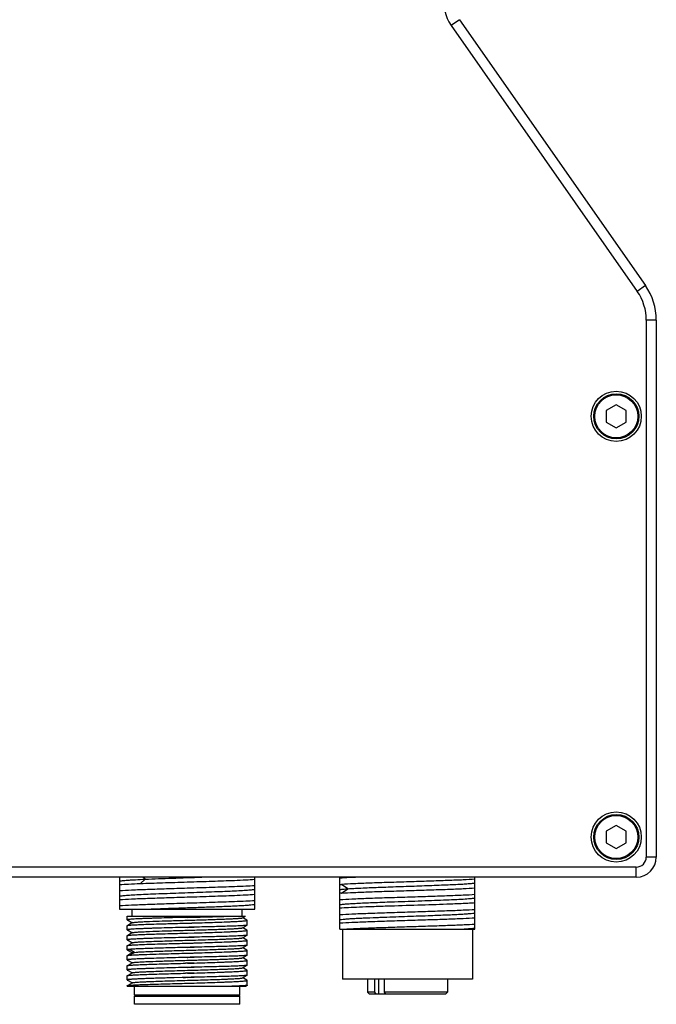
# Model space of a CAD drawing. Header units: millimetres. Extents: x 160 to 684, y 125 to 481.
# Tile 5 of 12: x 369 to 433, y 254 to 353. Entities that reach past the tile are written whole.
import ezdxf

# ---------------------------------------------------------------- set-up
doc = ezdxf.new("R2010")
doc.units = ezdxf.units.MM
doc.header["$LTSCALE"] = 46.255
doc.header["$PDMODE"] = 3
doc.header["$PDSIZE"] = 8
doc.layers.get('0').update_dxf_attribs({"linetype": 'CONTINUOUS'})
doc.layers.get('Defpoints').update_dxf_attribs({"linetype": 'CONTINUOUS'})
doc.layers.add('00-LINE-LASER-SCANNERDIMENSION', color=7, linetype='CONTINUOUS')
doc.layers.add('00_COMPONENTS', color=7, linetype='CONTINUOUS')
doc.styles.add('尺寸值样式', font='兰亭黑 GBK.TTF', dxfattribs={"height": 4})
doc.dimstyles.new('1直线标注', dxfattribs={"dimtxt": 4, "dimasz": 3, "dimexe": 2.5, "dimexo": 0, "dimtad": 1, "dimdec": 1, "dimdsep": 46, "dimtxsty": '尺寸值样式', "dimcen": 0, "dimclrd": 8, "dimclre": 8, "dimclrt": 7, "dimadec": 0, "dimazin": 0, "dimtp": 0.001, "dimtm": 0.001, "dimtfac": 1, "dimtdec": 1, "dimtmove": 0, "dimatfit": 0, "dimldrblk": '_FILLED', "dimfxl": 1, "dimtolj": 1, "dimlwd": 15, "dimlwe": 15, "dimarcsym": 0})

# ---------------------------------------------------------------- blocks, each defined once
blk = doc.blocks.new('*D7')
at = {"layer": '00-LINE-LASER-SCANNERDIMENSION', "color": 8, "lineweight": 15}
for p, q in [((344.508, 281.682), (344.508, 429.009)), ((429.008, 385.682), (429.008, 429.009)), ((347.508, 426.509), (426.008, 426.509))]:
    blk.add_line(p, q, dxfattribs=at)
at = {"layer": '00-LINE-LASER-SCANNERDIMENSION', "color": 8}
for points in [[(347.508, 427.009), (347.508, 426.009), (344.508, 426.509)], [(426.008, 426.009), (426.008, 427.009), (429.008, 426.509)]]:
    blk.add_solid(points, dxfattribs=at)
at = {"layer": 'Defpoints', "color": 0}
for p in [(429.008, 426.509), (429.008, 385.682), (344.508, 281.682)]:
    blk.add_point(p, dxfattribs=at)
at = {"layer": '00-LINE-LASER-SCANNERDIMENSION', "color": 7, "lineweight": 30, "insert": (386.599, 432.467), "char_height": 4, "attachment_point": 2, "line_spacing_factor": 0.9, "style": '尺寸值样式'}
blk.add_mtext('\\A1;84.5', dxfattribs=at)
blk = doc.blocks.new('_FILLED')
at = {"color": 0, "linetype": 'ByBlock'}
blk.add_solid([(0, 0), (-1, 0.167), (-1, -0.167)], dxfattribs=at)

msp = doc.modelspace()

# ---------------------------------------------------------------- linework, layer by layer
at = {"layer": '00_COMPONENTS'}
for p, q in [((413.334, 352.779), (412.515, 352.206)), ((412.515, 352.206), (431.103, 325.658)), ((413.334, 352.779), (431.922, 326.232)), ((431.922, 326.232), (431.103, 325.658)), ((433.008, 322.791), (432.008, 322.791)), ((432.008, 322.791), (432.008, 269.182)), ((433.008, 322.791), (433.008, 269.182)), ((429.008, 314.337), (428.008, 313.76)), ((428.008, 313.76), (428.008, 312.605)), ((430.008, 313.76), (429.008, 314.337)), ((430.008, 312.605), (430.008, 313.76)), ((428.008, 312.605), (429.008, 312.028)), ((429.008, 312.028), (430.008, 312.605)), ((429.008, 272.337), (428.008, 271.76)), ((430.008, 271.76), (429.008, 272.337)), ((428.008, 271.76), (428.008, 270.605)), ((430.008, 270.605), (430.008, 271.76)), ((428.008, 270.605), (429.008, 270.028)), ((429.008, 270.028), (430.008, 270.605)), ((433.008, 269.182), (432.008, 269.182)), ((431.008, 268.182), (342.508, 268.182)), ((431.008, 267.182), (431.008, 268.182)), ((431.008, 267.182), (342.508, 267.182)), ((379.395, 267.182), (379.395, 265.804)), ((381.452, 266.54), (381.483, 266.541)), ((381.484, 266.54), (381.949, 266.973)), ((381.948, 266.973), (381.724, 267.182)), ((386.145, 266.698), (386.185, 266.699)), ((392.895, 263.982), (392.895, 267.182)), ((401.395, 261.982), (401.395, 267.182)), ((402.2, 266.018), (401.548, 266.451)), ((414.895, 261.982), (414.895, 267.182)), ((379.395, 265.801), (379.395, 264.304)), ((386.185, 266.065), (386.145, 266.064)), ((401.548, 265.584), (402.2, 266.018)), ((386.145, 265.198), (386.185, 265.199)), ((386.185, 264.565), (386.145, 264.564)), ((406.848, 264.723), (406.871, 264.724)), ((379.395, 264.3), (379.395, 263.982)), ((379.395, 263.982), (392.895, 263.982)), ((380.645, 263.282), (380.645, 263.982)), ((391.645, 263.282), (391.645, 263.982)), ((380.145, 263.282), (391.967, 263.282)), ((380.145, 262.916), (380.145, 263.282)), ((380.184, 262.909), (380.193, 262.903)), ((380.193, 262.903), (380.609, 262.663)), ((380.684, 262.635), (380.213, 262.363)), ((380.609, 262.663), (380.671, 262.627)), ((386.145, 263.165), (386.852, 263.184)), ((386.145, 262.588), (386.185, 262.589)), ((386.145, 262.588), (386.185, 262.589)), ((389.109, 263.238), (389.129, 263.239)), ((391.687, 263.119), (391.967, 263.282)), ((391.757, 263.095), (391.7, 263.127)), ((392.101, 262.895), (391.757, 263.095)), ((392.138, 262.874), (392.101, 262.895)), ((392.145, 262.387), (392.145, 262.866)), ((405.058, 263.157), (405.072, 263.158)), ((380.145, 261.916), (380.145, 262.339)), ((380.184, 261.909), (380.193, 261.903)), ((380.193, 261.903), (380.609, 261.663)), ((380.684, 261.635), (380.213, 261.363)), ((380.609, 261.663), (380.671, 261.627)), ((385.896, 261.581), (386.185, 261.589)), ((385.896, 261.581), (386.145, 261.588)), ((386.185, 262.166), (386.145, 262.165)), ((386.145, 261.588), (386.185, 261.589)), ((386.185, 262.166), (386.852, 262.184)), ((386.185, 261.589), (386.853, 261.606)), ((386.185, 261.589), (386.853, 261.606)), ((391.687, 262.119), (392.139, 262.381)), ((391.757, 262.095), (391.7, 262.127)), ((392.102, 261.895), (391.757, 262.095)), ((392.138, 261.874), (392.102, 261.895)), ((392.145, 261.387), (392.145, 261.867)), ((401.395, 261.982), (414.895, 261.982)), ((401.645, 261.982), (401.645, 256.982)), ((414.645, 261.982), (414.645, 256.982)), ((380.145, 260.916), (380.145, 261.339)), ((380.184, 260.909), (380.193, 260.903)), ((380.193, 260.903), (380.609, 260.663)), ((380.684, 260.635), (380.213, 260.363)), ((380.609, 260.663), (380.67, 260.627)), ((386.145, 261.165), (386.852, 261.184)), ((386.145, 260.588), (386.185, 260.589)), ((386.185, 260.589), (386.853, 260.606)), ((391.687, 261.119), (392.139, 261.381)), ((391.757, 261.095), (391.7, 261.127)), ((392.102, 260.895), (391.757, 261.095)), ((392.138, 260.875), (392.102, 260.895)), ((392.145, 260.387), (392.145, 260.867)), ((380.145, 259.916), (380.145, 260.339)), ((380.184, 259.909), (380.194, 259.903)), ((380.194, 259.903), (380.611, 259.662)), ((380.869, 259.67), (380.387, 259.958)), ((380.393, 259.385), (380.869, 259.67)), ((380.684, 259.635), (380.41, 259.477)), ((380.611, 259.662), (380.67, 259.627)), ((386.185, 260.166), (386.145, 260.165)), ((386.145, 259.588), (386.185, 259.589)), ((386.145, 259.588), (386.185, 259.589)), ((386.185, 260.166), (386.852, 260.184)), ((386.185, 259.589), (386.853, 259.606)), ((391.687, 260.119), (392.139, 260.381)), ((391.757, 260.095), (391.7, 260.127)), ((392.101, 259.895), (391.757, 260.095)), ((392.137, 259.875), (392.101, 259.895)), ((392.145, 259.388), (392.145, 259.866)), ((380.145, 258.916), (380.145, 259.339)), ((380.187, 258.907), (380.194, 258.903)), ((380.194, 258.903), (380.611, 258.662)), ((380.41, 259.477), (380.213, 259.363)), ((380.684, 258.635), (380.213, 258.363)), ((380.611, 258.662), (380.67, 258.627)), ((386.185, 258.589), (385.98, 258.583)), ((386.145, 259.165), (386.218, 259.167)), ((386.853, 258.606), (386.185, 258.589)), ((386.185, 258.589), (386.853, 258.606)), ((386.218, 259.167), (386.852, 259.184)), ((391.686, 259.119), (392.139, 259.381)), ((391.756, 259.095), (391.7, 259.127)), ((392.101, 258.896), (391.756, 259.095)), ((392.138, 258.875), (392.101, 258.896)), ((392.145, 259.388), (392.139, 259.381)), ((392.145, 258.388), (392.145, 258.867)), ((380.145, 257.916), (380.145, 258.339)), ((380.184, 257.909), (380.194, 257.903)), ((380.194, 257.903), (380.611, 257.662)), ((380.684, 257.635), (380.213, 257.363)), ((380.611, 257.662), (380.67, 257.627)), ((386.219, 257.59), (385.981, 257.583)), ((386.145, 258.165), (386.852, 258.184)), ((386.185, 257.589), (386.853, 257.606)), ((386.853, 257.606), (386.219, 257.59)), ((391.687, 258.119), (392.139, 258.381)), ((391.756, 258.095), (391.7, 258.127)), ((392.101, 257.896), (391.756, 258.095)), ((392.138, 257.875), (392.101, 257.896)), ((392.145, 258.388), (392.139, 258.381)), ((392.145, 257.387), (392.145, 257.866)), ((380.145, 256.916), (380.145, 257.339)), ((380.184, 256.909), (380.194, 256.903)), ((380.194, 256.903), (380.612, 256.662)), ((380.684, 256.635), (380.213, 256.363)), ((380.612, 256.662), (380.671, 256.627)), ((383.331, 257.088), (383.314, 257.087)), ((383.341, 257.088), (383.331, 257.088)), ((383.584, 257.095), (383.341, 257.088)), ((383.607, 257.096), (383.584, 257.095)), ((384.556, 257.122), (384.531, 257.122)), ((384.565, 257.123), (384.556, 257.122)), ((384.809, 257.129), (384.565, 257.123)), ((384.849, 257.13), (384.809, 257.129)), ((385.657, 257.152), (384.849, 257.13)), ((386.218, 257.167), (385.657, 257.152)), ((385.731, 257.154), (385.985, 257.161)), ((385.881, 256.581), (386.145, 256.588)), ((385.881, 256.581), (386.042, 256.585)), ((386.042, 256.585), (386.145, 256.588)), ((386.145, 256.588), (386.185, 256.589)), ((386.145, 256.588), (386.185, 256.589)), ((386.185, 256.589), (386.204, 256.589)), ((386.204, 256.589), (386.853, 256.606)), ((386.218, 257.167), (386.852, 257.184)), ((391.687, 257.119), (392.139, 257.381)), ((391.756, 257.095), (391.7, 257.127)), ((392.101, 256.896), (391.756, 257.095)), ((392.138, 256.875), (392.101, 256.896)), ((392.145, 256.388), (392.145, 256.866)), ((414.645, 256.982), (401.645, 256.982)), ((404.145, 256.982), (404.145, 255.682)), ((404.894, 255.682), (404.894, 256.982)), ((405.245, 256.982), (405.245, 255.482)), ((405.813, 256.982), (405.813, 255.682)), ((412.145, 256.982), (412.145, 255.682)), ((380.145, 256.282), (380.145, 256.339)), ((380.145, 256.282), (391.967, 256.282)), ((380.895, 255.382), (380.895, 256.282)), ((391.395, 255.382), (391.395, 256.282)), ((391.967, 256.282), (392.139, 256.381)), ((404.894, 255.682), (404.145, 255.682)), ((404.345, 255.482), (404.145, 255.682)), ((405.038, 255.482), (404.894, 255.682)), ((412.145, 255.682), (405.813, 255.682)), ((405.813, 255.682), (405.957, 255.482)), ((411.945, 255.482), (412.145, 255.682)), ((391.395, 255.382), (380.895, 255.382)), ((380.995, 255.282), (380.895, 255.382)), ((380.895, 255.282), (391.395, 255.282)), ((380.895, 254.482), (380.895, 255.282)), ((391.295, 255.282), (391.395, 255.382)), ((391.395, 254.482), (391.395, 255.282)), ((411.944, 255.482), (404.345, 255.482)), ((391.395, 254.482), (380.895, 254.482))]:
    msp.add_line(p, q, dxfattribs=at)
for centre, radius in [((429.008, 313.182), 2.5), ((429.008, 313.182), 2.25), ((429.008, 313.182), 2.15), ((429.008, 271.182), 2.5), ((429.008, 271.182), 2.25), ((429.008, 271.182), 2.15)]:
    msp.add_circle(centre, radius, dxfattribs=at)
for centre, radius, start, end in [((415.791, 354.5), 4, 125, 215), ((427.008, 322.791), 5, 0, 35), ((427.008, 322.791), 6, 0, 35), ((431.008, 269.182), 2, 270, 360), ((431.008, 269.182), 1, 270, 360), ((380.826, 254.678), 4.727, 95.36078, 95.74567), ((380.955, 253.302), 6.109, 94.77855, 95.35894)]:
    msp.add_arc(centre, radius, start, end, dxfattribs=at)
for points, knots in [([(379.395, 266.785), (379.431, 266.796), (379.527, 266.812), (379.701, 266.834), (379.939, 266.856), (380.236, 266.879), (380.591, 266.902), (381.168, 266.936), (381.626, 266.959), (381.948, 266.973)], [0, 0, 0, 0, 0.043927, 0.112988, 0.206474, 0.323321, 0.462393, 0.622482, 1, 1, 1, 1]), ([(379.395, 266.438), (379.693, 266.458), (380.379, 266.495), (381.065, 266.525), (381.452, 266.54)], [0, 0, 0, 0, 0.435293, 1, 1, 1, 1]), ([(381.483, 266.541), (382.216, 266.57), (383.77, 266.623), (385.323, 266.672), (386.145, 266.698)], [0, 0, 0, 0, 0.471496, 1, 1, 1, 1]), ([(381.949, 266.973), (382.843, 267.012), (384.732, 267.082), (386.62, 267.147), (387.613, 267.182)], [0, 0, 0, 0, 0.474004, 1, 1, 1, 1]), ([(386.185, 266.699), (387.011, 266.725), (388.57, 266.774), (390.129, 266.828), (390.862, 266.858)], [0, 0, 0, 0, 0.52938, 1, 1, 1, 1]), ([(390.862, 266.858), (391.245, 266.874), (391.922, 266.906), (392.6, 266.946), (392.895, 266.968)], [0, 0, 0, 0, 0.564313, 1, 1, 1, 1]), ([(403.587, 267.182), (403.173, 267.166), (402.442, 267.135), (401.711, 267.096), (401.395, 267.075)], [0, 0, 0, 0, 0.566587, 1, 1, 1, 1]), ([(401.395, 266.441), (401.42, 266.443), (401.471, 266.446), (401.522, 266.45), (401.548, 266.452)], [0, 0, 0, 0, 0.490224, 1, 1, 1, 1]), ([(414.895, 266.964), (414.506, 266.937), (413.871, 266.904), (412.961, 266.866), (411.822, 266.823), (410.261, 266.767), (408.302, 266.709), (406.332, 266.644), (404.491, 266.586), (402.911, 266.523), (401.96, 266.477), (401.548, 266.452)], [0, 0, 0, 0, 0.087432, 0.142807, 0.204684, 0.343413, 0.493725, 0.644896, 0.786141, 0.907389, 1, 1, 1, 1]), ([(402.2, 266.019), (402.396, 266.032), (402.831, 266.057), (403.54, 266.093), (404.356, 266.13), (405.261, 266.166), (406.233, 266.201), (407.251, 266.237), (408.289, 266.274), (409.324, 266.311), (410.331, 266.346), (411.287, 266.383), (412.17, 266.419), (412.958, 266.454), (413.634, 266.489), (414.18, 266.525), (414.55, 266.556), (414.773, 266.583), (414.858, 266.596), (414.895, 266.603)], [0, 0, 0, 0, 0.04643, 0.102736, 0.167517, 0.239293, 0.31647, 0.397202, 0.479581, 0.561701, 0.641627, 0.717473, 0.787514, 0.850124, 0.903727, 0.947153, 0.9795, 0.991276, 1, 1, 1, 1]), ([(386.145, 266.064), (385.461, 266.043), (384.144, 266.001), (382.291, 265.939), (380.725, 265.878), (379.792, 265.831), (379.395, 265.804)], [0, 0, 0, 0, 0.303855, 0.585165, 0.823083, 1, 1, 1, 1]), ([(379.395, 265.285), (379.426, 265.294), (379.508, 265.31), (379.656, 265.33), (379.855, 265.35), (380.104, 265.371), (380.401, 265.392), (380.884, 265.421), (381.588, 265.457), (382.534, 265.498), (383.594, 265.54), (384.735, 265.581), (385.922, 265.623), (387.117, 265.665), (388.283, 265.706), (389.383, 265.748), (390.384, 265.789), (391.253, 265.83), (391.963, 265.871), (392.445, 265.906), (392.736, 265.937), (392.847, 265.953), (392.895, 265.962)], [0, 0, 0, 0, 0.007291, 0.018387, 0.033222, 0.051714, 0.073761, 0.099179, 0.159209, 0.229972, 0.309299, 0.39465, 0.483404, 0.572772, 0.659963, 0.742242, 0.817063, 0.882071, 0.935239, 0.974948, 0.989354, 1, 1, 1, 1]), ([(390.862, 266.224), (390.129, 266.194), (388.57, 266.14), (387.011, 266.091), (386.185, 266.065)], [0, 0, 0, 0, 0.470619, 1, 1, 1, 1]), ([(392.895, 266.317), (392.6, 266.298), (391.922, 266.265), (391.245, 266.237), (390.862, 266.224)], [0, 0, 0, 0, 0.435637, 1, 1, 1, 1]), ([(390.862, 265.358), (391.245, 265.374), (391.922, 265.406), (392.6, 265.446), (392.895, 265.468)], [0, 0, 0, 0, 0.564308, 1, 1, 1, 1]), ([(401.395, 265.935), (401.437, 265.943), (401.538, 265.959), (401.807, 265.989), (402.033, 266.006), (402.2, 266.018)], [0, 0, 0, 0, 0.158754, 0.379382, 1, 1, 1, 1]), ([(401.548, 265.585), (401.535, 265.584), (401.484, 265.58), (401.433, 265.577), (401.395, 265.574)], [0, 0, 0, 0, 0.257314, 1, 1, 1, 1]), ([(401.395, 264.941), (401.792, 264.968), (402.725, 265.015), (404.291, 265.077), (406.144, 265.139), (408.145, 265.202), (410.145, 265.265), (411.998, 265.327), (413.564, 265.389), (414.497, 265.436), (414.895, 265.463)], [0, 0, 0, 0, 0.088458, 0.207418, 0.348075, 0.499999, 0.651923, 0.792581, 0.911541, 1, 1, 1, 1]), ([(401.548, 265.585), (401.96, 265.61), (402.911, 265.657), (404.491, 265.718), (406.331, 265.779), (408.302, 265.841), (410.261, 265.902), (412.068, 265.964), (413.596, 266.024), (414.506, 266.071), (414.895, 266.097)], [0, 0, 0, 0, 0.092613, 0.21386, 0.355105, 0.506276, 0.656588, 0.795317, 0.91257, 1, 1, 1, 1]), ([(379.395, 264.938), (379.792, 264.965), (380.725, 265.012), (382.291, 265.073), (384.144, 265.135), (385.461, 265.177), (386.145, 265.198)], [0, 0, 0, 0, 0.176919, 0.41484, 0.696149, 1, 1, 1, 1]), ([(386.145, 264.564), (385.461, 264.543), (384.144, 264.501), (382.291, 264.439), (380.725, 264.378), (379.792, 264.331), (379.395, 264.304)], [0, 0, 0, 0, 0.303854, 0.585163, 0.823082, 1, 1, 1, 1]), ([(382.171, 263.982), (382.67, 264.004), (383.721, 264.045), (385.342, 264.103), (387.016, 264.161), (388.638, 264.219), (389.91, 264.268), (390.826, 264.31), (391.412, 264.339), (391.915, 264.368), (392.328, 264.398), (392.644, 264.426), (392.823, 264.448), (392.895, 264.461)], [0, 0, 0, 0, 0.139627, 0.293937, 0.453242, 0.607612, 0.747402, 0.809051, 0.863892, 0.91108, 0.949848, 0.979598, 1, 1, 1, 1]), ([(386.185, 265.199), (387.011, 265.225), (388.57, 265.274), (390.129, 265.328), (390.862, 265.358)], [0, 0, 0, 0, 0.529385, 1, 1, 1, 1]), ([(390.862, 264.724), (390.129, 264.694), (388.57, 264.64), (387.011, 264.591), (386.185, 264.565)], [0, 0, 0, 0, 0.470619, 1, 1, 1, 1]), ([(392.895, 264.817), (392.6, 264.797), (391.922, 264.765), (391.245, 264.738), (390.862, 264.724)], [0, 0, 0, 0, 0.435637, 1, 1, 1, 1]), ([(401.395, 264.434), (401.431, 264.442), (401.515, 264.455), (401.733, 264.481), (402.094, 264.512), (402.63, 264.547), (403.292, 264.581), (404.064, 264.617), (405.261, 264.667), (406.2, 264.7), (406.848, 264.723)], [0, 0, 0, 0, 0.019965, 0.046763, 0.120311, 0.219357, 0.341626, 0.484199, 0.643866, 1, 1, 1, 1]), ([(414.895, 264.597), (414.715, 264.584), (414.317, 264.561), (413.384, 264.516), (411.659, 264.448), (409.123, 264.366), (406.64, 264.289), (404.695, 264.224), (403.413, 264.176), (402.329, 264.129), (401.679, 264.095), (401.395, 264.075)], [0, 0, 0, 0, 0.03995, 0.08846, 0.207419, 0.423323, 0.651923, 0.759065, 0.85537, 0.936811, 1, 1, 1, 1]), ([(406.871, 264.724), (407.771, 264.756), (409.101, 264.802), (410.827, 264.864), (411.997, 264.911), (413.016, 264.956), (413.752, 264.996), (414.236, 265.03), (414.512, 265.053), (414.725, 265.075), (414.845, 265.093), (414.895, 265.103)], [0, 0, 0, 0, 0.336142, 0.497069, 0.644793, 0.77339, 0.877986, 0.919997, 0.954523, 0.981198, 1, 1, 1, 1]), ([(401.395, 263.441), (401.792, 263.468), (402.725, 263.515), (404.291, 263.577), (406.144, 263.639), (408.145, 263.702), (410.145, 263.765), (411.998, 263.827), (413.564, 263.889), (414.497, 263.936), (414.895, 263.963)], [0, 0, 0, 0, 0.088458, 0.207418, 0.348075, 0.499999, 0.651923, 0.792581, 0.911541, 1, 1, 1, 1]), ([(410.5, 263.353), (411.029, 263.372), (411.79, 263.401), (412.758, 263.445), (413.374, 263.476), (413.899, 263.506), (414.326, 263.536), (414.647, 263.566), (414.825, 263.589), (414.895, 263.603)], [0, 0, 0, 0, 0.360506, 0.519325, 0.660099, 0.780245, 0.877898, 0.951574, 1, 1, 1, 1]), ([(386.145, 263.165), (385.754, 263.155), (384.989, 263.134), (383.878, 263.104), (382.999, 263.078), (382.35, 263.057), (381.916, 263.041), (381.521, 263.026), (381.172, 263.011), (380.87, 262.995), (380.619, 262.98), (380.443, 262.967), (380.329, 262.956), (380.264, 262.948), (380.214, 262.941), (380.177, 262.933), (380.156, 262.927), (380.145, 262.92), (380.145, 262.916)], [0, 0, 0, 0, 0.194803, 0.382126, 0.554775, 0.633497, 0.706123, 0.771958, 0.830367, 0.880793, 0.922754, 0.955855, 0.968985, 0.979797, 0.988272, 0.994407, 0.998235, 1, 1, 1, 1]), ([(380.145, 262.916), (380.145, 262.914), (380.151, 262.908), (380.173, 262.9), (380.194, 262.896), (380.211, 262.893)], [0, 0, 0, 0, 0.099822, 0.290894, 1, 1, 1, 1]), ([(380.186, 262.909), (380.184, 262.91), (380.179, 262.913), (380.18, 262.918), (380.181, 262.92)], [0, 0, 0, 0, 0.589676, 1, 1, 1, 1]), ([(380.181, 262.92), (380.185, 262.924), (380.202, 262.93), (380.219, 262.934), (380.23, 262.937)], [0, 0, 0, 0, 0.34595, 1, 1, 1, 1]), ([(380.684, 262.635), (380.69, 262.639), (380.707, 262.644), (380.739, 262.651), (380.783, 262.659), (380.866, 262.67), (380.999, 262.683), (381.194, 262.697), (381.433, 262.712), (381.716, 262.727), (382.039, 262.742), (382.693, 262.769), (383.732, 262.805), (385.172, 262.848), (386.444, 262.885), (387.473, 262.915), (388.215, 262.937), (388.916, 262.96), (389.562, 262.982), (390.14, 263.004), (390.637, 263.027), (390.996, 263.046), (391.236, 263.062), (391.378, 263.073), (391.494, 263.084), (391.583, 263.095), (391.644, 263.106), (391.676, 263.113), (391.687, 263.119)], [0, 0, 0, 0, 0.00187, 0.004815, 0.008857, 0.013996, 0.027531, 0.045311, 0.067179, 0.092947, 0.122386, 0.155231, 0.271092, 0.405428, 0.547395, 0.617661, 0.685539, 0.749651, 0.808711, 0.861502, 0.906966, 0.944201, 0.959475, 0.972419, 0.98298, 0.991116, 0.996788, 1, 1, 1, 1]), ([(381.15, 262.432), (381.229, 262.436), (381.588, 262.452), (381.948, 262.465), (382.228, 262.475)], [0, 0, 0, 0, 0.220541, 1, 1, 1, 1]), ([(382.228, 262.475), (382.333, 262.479), (382.787, 262.494), (383.241, 262.508), (383.589, 262.518)], [0, 0, 0, 0, 0.232913, 1, 1, 1, 1]), ([(383.589, 262.518), (383.793, 262.524), (384.645, 262.548), (385.497, 262.57), (386.145, 262.588)], [0, 0, 0, 0, 0.239239, 1, 1, 1, 1]), ([(386.852, 263.184), (386.796, 263.183), (386.574, 263.176), (386.352, 263.171), (386.185, 263.166)], [0, 0, 0, 0, 0.249248, 1, 1, 1, 1]), ([(386.185, 262.589), (386.241, 262.59), (386.464, 262.596), (386.686, 262.602), (386.853, 262.606)], [0, 0, 0, 0, 0.250559, 1, 1, 1, 1]), ([(386.185, 262.589), (386.241, 262.59), (386.464, 262.596), (386.686, 262.601), (386.853, 262.606)], [0, 0, 0, 0, 0.250604, 1, 1, 1, 1]), ([(386.852, 263.184), (387.048, 263.189), (387.801, 263.207), (388.553, 263.224), (389.109, 263.238)], [0, 0, 0, 0, 0.26106, 1, 1, 1, 1]), ([(386.853, 262.606), (387.207, 262.616), (387.897, 262.638), (388.892, 262.671), (389.67, 262.699), (390.24, 262.722), (390.618, 262.738), (390.96, 262.754), (391.262, 262.771), (391.522, 262.786), (391.738, 262.802), (391.908, 262.817), (392.02, 262.831), (392.085, 262.842), (392.117, 262.85), (392.135, 262.856), (392.145, 262.863), (392.145, 262.866)], [0, 0, 0, 0, 0.200704, 0.390432, 0.562955, 0.640967, 0.712609, 0.777295, 0.834494, 0.883737, 0.924625, 0.956835, 0.980125, 0.988381, 0.994374, 0.998153, 1, 1, 1, 1]), ([(389.129, 263.239), (389.265, 263.242), (389.762, 263.256), (390.26, 263.27), (390.621, 263.282)], [0, 0, 0, 0, 0.273662, 1, 1, 1, 1]), ([(392.145, 262.866), (392.145, 262.867), (392.144, 262.871), (392.14, 262.873), (392.138, 262.874)], [0, 0, 0, 0, 0.18806, 1, 1, 1, 1]), ([(401.395, 262.935), (401.455, 262.947), (401.605, 262.968), (401.875, 262.994), (402.23, 263.021), (402.664, 263.048), (403.173, 263.076), (403.979, 263.114), (404.615, 263.14), (405.058, 263.157)], [0, 0, 0, 0, 0.049953, 0.124116, 0.221419, 0.340458, 0.479784, 0.63767, 1, 1, 1, 1]), ([(414.895, 263.096), (414.497, 263.069), (413.564, 263.022), (411.998, 262.96), (410.145, 262.898), (408.145, 262.835), (406.144, 262.772), (404.291, 262.71), (402.725, 262.648), (401.792, 262.601), (401.395, 262.574)], [0, 0, 0, 0, 0.088458, 0.207418, 0.348075, 0.499999, 0.651923, 0.792581, 0.911541, 1, 1, 1, 1]), ([(414.895, 262.463), (414.534, 262.438), (413.693, 262.395), (412.284, 262.338), (410.614, 262.28), (408.788, 262.222), (406.921, 262.164), (405.132, 262.106), (403.532, 262.048), (402.542, 262.006), (402.097, 261.982)], [0, 0, 0, 0, 0.084653, 0.19716, 0.330457, 0.476153, 0.62508, 0.767862, 0.895512, 1, 1, 1, 1]), ([(405.072, 263.158), (405.133, 263.16), (405.38, 263.169), (405.627, 263.179), (405.813, 263.186)], [0, 0, 0, 0, 0.245171, 1, 1, 1, 1]), ([(405.813, 263.186), (406.594, 263.215), (408.157, 263.268), (409.719, 263.324), (410.5, 263.353)], [0, 0, 0, 0, 0.50014, 1, 1, 1, 1]), ([(380.145, 262.339), (380.145, 262.343), (380.158, 262.351), (380.181, 262.357), (380.223, 262.365), (380.256, 262.37), (380.274, 262.372)], [0, 0, 0, 0, 0.085156, 0.274481, 0.578983, 1, 1, 1, 1]), ([(386.145, 262.165), (385.754, 262.155), (384.989, 262.134), (383.878, 262.104), (382.999, 262.078), (382.35, 262.057), (381.916, 262.041), (381.521, 262.026), (381.172, 262.011), (380.87, 261.995), (380.619, 261.98), (380.443, 261.967), (380.329, 261.956), (380.264, 261.948), (380.214, 261.941), (380.177, 261.933), (380.156, 261.927), (380.145, 261.92), (380.145, 261.916)], [0, 0, 0, 0, 0.194802, 0.382126, 0.554775, 0.633497, 0.706124, 0.771958, 0.830368, 0.880794, 0.922756, 0.955857, 0.968988, 0.979799, 0.988274, 0.994408, 0.998236, 1, 1, 1, 1]), ([(380.145, 261.916), (380.145, 261.914), (380.151, 261.908), (380.173, 261.9), (380.194, 261.896), (380.211, 261.893)], [0, 0, 0, 0, 0.099743, 0.290811, 1, 1, 1, 1]), ([(380.184, 261.909), (380.182, 261.91), (380.179, 261.912), (380.176, 261.921), (380.184, 261.924), (380.188, 261.926)], [0, 0, 0, 0, 0.273809, 0.451158, 1, 1, 1, 1]), ([(380.188, 261.926), (380.191, 261.927), (380.207, 261.933), (380.224, 261.936), (380.238, 261.939)], [0, 0, 0, 0, 0.17868, 1, 1, 1, 1]), ([(380.273, 261.372), (380.367, 261.384), (380.606, 261.403), (381.038, 261.428), (381.608, 261.453), (382.302, 261.478), (383.101, 261.504), (384.311, 261.539), (385.252, 261.564), (385.896, 261.581)], [0, 0, 0, 0, 0.050488, 0.127973, 0.230386, 0.354954, 0.498292, 0.656498, 1, 1, 1, 1]), ([(380.274, 262.372), (380.322, 262.378), (380.435, 262.389), (380.727, 262.411), (380.971, 262.423), (381.15, 262.432)], [0, 0, 0, 0, 0.164635, 0.387534, 1, 1, 1, 1]), ([(380.684, 261.635), (380.69, 261.639), (380.707, 261.644), (380.739, 261.651), (380.783, 261.659), (380.865, 261.67), (380.999, 261.683), (381.193, 261.697), (381.433, 261.712), (381.716, 261.727), (382.039, 261.742), (382.693, 261.769), (383.732, 261.805), (385.172, 261.848), (386.444, 261.885), (387.473, 261.915), (388.215, 261.937), (388.917, 261.96), (389.563, 261.982), (390.14, 262.004), (390.637, 262.026), (390.997, 262.046), (391.236, 262.062), (391.378, 262.073), (391.494, 262.084), (391.583, 262.095), (391.644, 262.106), (391.676, 262.114), (391.687, 262.119)], [0, 0, 0, 0, 0.00187, 0.004817, 0.008861, 0.014, 0.027525, 0.045295, 0.067165, 0.09294, 0.122374, 0.155211, 0.271082, 0.405424, 0.547398, 0.617665, 0.685552, 0.749662, 0.80872, 0.861524, 0.906973, 0.94421, 0.959492, 0.972431, 0.98298, 0.991104, 0.996776, 1, 1, 1, 1]), ([(386.852, 262.184), (386.796, 262.183), (386.574, 262.176), (386.352, 262.17), (386.185, 262.166)], [0, 0, 0, 0, 0.249248, 1, 1, 1, 1]), ([(392.139, 262.381), (392.134, 262.378), (392.118, 262.373), (392.089, 262.367), (392.049, 262.361), (391.972, 262.351), (391.848, 262.34), (391.667, 262.328), (391.442, 262.316), (391.177, 262.303), (390.872, 262.291), (390.396, 262.274), (389.722, 262.254), (388.836, 262.231), (387.867, 262.208), (387.196, 262.192), (386.852, 262.184)], [0, 0, 0, 0, 0.003495, 0.009086, 0.016816, 0.026691, 0.052811, 0.087276, 0.129828, 0.180151, 0.237852, 0.302494, 0.450533, 0.619702, 0.804759, 1, 1, 1, 1]), ([(386.853, 261.606), (387.207, 261.617), (387.897, 261.638), (388.892, 261.671), (389.67, 261.699), (390.24, 261.722), (390.618, 261.738), (390.96, 261.754), (391.262, 261.77), (391.522, 261.786), (391.738, 261.802), (391.908, 261.817), (392.02, 261.831), (392.085, 261.842), (392.117, 261.85), (392.135, 261.856), (392.145, 261.863), (392.145, 261.867)], [0, 0, 0, 0, 0.200706, 0.390423, 0.562945, 0.640957, 0.712596, 0.777281, 0.834478, 0.883721, 0.92461, 0.956816, 0.980105, 0.98836, 0.994357, 0.998145, 1, 1, 1, 1]), ([(392.145, 261.867), (392.145, 261.867), (392.144, 261.871), (392.14, 261.873), (392.138, 261.874)], [0, 0, 0, 0, 0.189062, 1, 1, 1, 1]), ([(392.145, 262.387), (392.145, 262.387), (392.144, 262.384), (392.141, 262.382), (392.139, 262.381)], [0, 0, 0, 0, 0.189442, 1, 1, 1, 1]), ([(413.483, 261.982), (413.65, 261.991), (413.951, 262.009), (414.355, 262.039), (414.659, 262.067), (414.828, 262.09), (414.895, 262.103)], [0, 0, 0, 0, 0.352712, 0.63972, 0.855981, 1, 1, 1, 1]), ([(380.145, 261.339), (380.145, 261.343), (380.158, 261.351), (380.181, 261.357), (380.222, 261.365), (380.254, 261.369), (380.273, 261.372)], [0, 0, 0, 0, 0.085353, 0.274683, 0.579107, 1, 1, 1, 1]), ([(386.145, 261.165), (385.754, 261.155), (384.989, 261.134), (383.878, 261.104), (382.999, 261.078), (382.35, 261.057), (381.916, 261.041), (381.521, 261.026), (381.172, 261.011), (380.87, 260.995), (380.619, 260.98), (380.443, 260.967), (380.329, 260.956), (380.264, 260.948), (380.214, 260.941), (380.177, 260.933), (380.156, 260.927), (380.145, 260.92), (380.145, 260.916)], [0, 0, 0, 0, 0.194803, 0.382126, 0.554775, 0.633497, 0.706124, 0.771958, 0.830368, 0.880793, 0.922754, 0.955855, 0.968986, 0.979797, 0.988272, 0.994407, 0.998236, 1, 1, 1, 1]), ([(380.145, 260.916), (380.145, 260.914), (380.151, 260.908), (380.173, 260.9), (380.194, 260.896), (380.211, 260.893)], [0, 0, 0, 0, 0.099789, 0.290856, 1, 1, 1, 1]), ([(380.186, 260.909), (380.184, 260.91), (380.179, 260.913), (380.18, 260.918), (380.181, 260.92)], [0, 0, 0, 0, 0.591956, 1, 1, 1, 1]), ([(380.181, 260.92), (380.185, 260.924), (380.202, 260.93), (380.218, 260.934), (380.229, 260.937)], [0, 0, 0, 0, 0.344901, 1, 1, 1, 1]), ([(380.274, 260.372), (380.332, 260.379), (380.474, 260.393), (380.849, 260.418), (381.479, 260.448), (382.404, 260.482), (383.096, 260.503), (383.473, 260.514)], [0, 0, 0, 0, 0.055342, 0.133164, 0.352161, 0.646048, 1, 1, 1, 1]), ([(380.684, 260.635), (380.69, 260.639), (380.707, 260.644), (380.739, 260.652), (380.783, 260.659), (380.866, 260.67), (381, 260.683), (381.195, 260.698), (381.435, 260.712), (381.718, 260.727), (382.041, 260.742), (382.544, 260.763), (383.249, 260.788), (384.167, 260.818), (385.159, 260.848), (386.187, 260.877), (387.215, 260.907), (388.206, 260.937), (389.125, 260.966), (389.829, 260.992), (390.332, 261.013), (390.655, 261.028), (390.937, 261.043), (391.177, 261.057), (391.372, 261.072), (391.505, 261.085), (391.588, 261.096), (391.632, 261.103), (391.664, 261.11), (391.681, 261.116), (391.687, 261.119)], [0, 0, 0, 0, 0.001881, 0.004843, 0.008905, 0.014066, 0.02763, 0.045418, 0.067304, 0.093107, 0.122567, 0.155413, 0.230128, 0.314546, 0.405644, 0.500137, 0.594621, 0.685707, 0.770096, 0.844781, 0.877622, 0.907041, 0.932803, 0.954686, 0.972467, 0.985982, 0.991116, 0.995161, 0.998117, 1, 1, 1, 1]), ([(383.473, 260.514), (383.685, 260.521), (384.576, 260.546), (385.466, 260.57), (386.145, 260.588)], [0, 0, 0, 0, 0.238142, 1, 1, 1, 1]), ([(386.852, 261.184), (386.796, 261.183), (386.574, 261.176), (386.352, 261.171), (386.185, 261.166)], [0, 0, 0, 0, 0.249248, 1, 1, 1, 1]), ([(386.185, 260.589), (386.241, 260.59), (386.464, 260.596), (386.686, 260.601), (386.853, 260.606)], [0, 0, 0, 0, 0.250609, 1, 1, 1, 1]), ([(392.139, 261.381), (392.134, 261.378), (392.118, 261.373), (392.089, 261.367), (392.049, 261.361), (391.972, 261.351), (391.848, 261.34), (391.667, 261.328), (391.443, 261.316), (391.177, 261.303), (390.873, 261.291), (390.396, 261.274), (389.722, 261.254), (388.836, 261.231), (387.867, 261.208), (387.196, 261.192), (386.852, 261.184)], [0, 0, 0, 0, 0.00349, 0.009077, 0.016802, 0.026673, 0.052787, 0.087246, 0.129795, 0.180115, 0.237816, 0.302457, 0.4505, 0.619678, 0.804746, 1, 1, 1, 1]), ([(386.853, 260.606), (387.207, 260.617), (387.897, 260.638), (388.892, 260.671), (389.67, 260.699), (390.24, 260.722), (390.618, 260.738), (390.96, 260.754), (391.262, 260.77), (391.522, 260.786), (391.738, 260.802), (391.908, 260.817), (392.02, 260.831), (392.085, 260.842), (392.117, 260.85), (392.135, 260.856), (392.145, 260.863), (392.145, 260.866)], [0, 0, 0, 0, 0.200707, 0.390424, 0.562945, 0.640956, 0.712599, 0.777282, 0.83448, 0.883722, 0.924612, 0.95682, 0.980105, 0.98836, 0.994356, 0.99814, 1, 1, 1, 1]), ([(392.138, 260.875), (392.136, 260.876), (392.127, 260.88), (392.117, 260.883), (392.109, 260.885)], [0, 0, 0, 0, 0.1864, 1, 1, 1, 1]), ([(392.145, 260.866), (392.145, 260.867), (392.144, 260.871), (392.14, 260.873), (392.138, 260.875)], [0, 0, 0, 0, 0.189057, 1, 1, 1, 1]), ([(392.145, 261.387), (392.145, 261.387), (392.144, 261.384), (392.141, 261.382), (392.139, 261.381)], [0, 0, 0, 0, 0.189584, 1, 1, 1, 1]), ([(380.145, 260.339), (380.145, 260.343), (380.158, 260.351), (380.181, 260.357), (380.223, 260.365), (380.255, 260.37), (380.274, 260.372)], [0, 0, 0, 0, 0.085264, 0.274596, 0.579057, 1, 1, 1, 1]), ([(380.353, 259.958), (380.323, 259.955), (380.27, 259.949), (380.205, 259.94), (380.167, 259.931), (380.149, 259.923), (380.145, 259.918), (380.145, 259.916)], [0, 0, 0, 0, 0.424392, 0.731094, 0.919715, 0.971359, 1, 1, 1, 1]), ([(380.145, 259.916), (380.145, 259.914), (380.15, 259.909), (380.171, 259.901), (380.192, 259.896), (380.208, 259.893)], [0, 0, 0, 0, 0.101226, 0.292506, 1, 1, 1, 1]), ([(380.185, 259.909), (380.183, 259.91), (380.175, 259.916), (380.183, 259.922), (380.185, 259.924)], [0, 0, 0, 0, 0.497953, 1, 1, 1, 1]), ([(380.185, 259.924), (380.187, 259.924), (380.194, 259.928), (380.203, 259.93), (380.209, 259.932)], [0, 0, 0, 0, 0.189763, 1, 1, 1, 1]), ([(380.209, 259.932), (380.232, 259.938), (380.291, 259.948), (380.351, 259.955), (380.387, 259.958)], [0, 0, 0, 0, 0.391269, 1, 1, 1, 1]), ([(386.145, 260.165), (385.503, 260.148), (384.287, 260.116), (382.83, 260.073), (381.811, 260.038), (381.206, 260.013), (380.733, 259.988), (380.464, 259.969), (380.353, 259.958)], [0, 0, 0, 0, 0.332252, 0.62941, 0.75478, 0.86009, 0.942551, 1, 1, 1, 1]), ([(380.685, 259.635), (380.692, 259.639), (380.713, 259.645), (380.751, 259.654), (380.805, 259.662), (380.846, 259.667), (380.869, 259.67)], [0, 0, 0, 0, 0.127967, 0.33641, 0.62689, 1, 1, 1, 1]), ([(380.87, 259.67), (380.981, 259.682), (381.257, 259.702), (381.743, 259.729), (382.368, 259.756), (383.111, 259.784), (383.95, 259.811), (384.859, 259.839), (385.809, 259.867), (386.771, 259.894), (387.714, 259.922), (388.61, 259.949), (389.43, 259.977), (390.055, 260.001), (390.498, 260.02), (390.781, 260.034), (391.029, 260.048), (391.239, 260.062), (391.409, 260.075), (391.539, 260.089), (391.621, 260.101), (391.666, 260.111), (391.681, 260.116), (391.687, 260.119)], [0, 0, 0, 0, 0.03116, 0.076586, 0.134924, 0.204317, 0.282661, 0.367474, 0.456152, 0.545918, 0.633979, 0.717612, 0.79419, 0.861361, 0.890748, 0.917013, 0.939967, 0.959443, 0.975279, 0.98735, 0.995583, 0.998261, 1, 1, 1, 1]), ([(381.758, 259.458), (381.877, 259.462), (382.406, 259.482), (382.935, 259.498), (383.346, 259.511)], [0, 0, 0, 0, 0.225132, 1, 1, 1, 1]), ([(383.346, 259.511), (383.567, 259.517), (384.5, 259.544), (385.433, 259.569), (386.145, 259.588)], [0, 0, 0, 0, 0.236861, 1, 1, 1, 1]), ([(386.852, 260.184), (386.796, 260.183), (386.574, 260.176), (386.352, 260.17), (386.185, 260.166)], [0, 0, 0, 0, 0.249248, 1, 1, 1, 1]), ([(386.185, 259.589), (386.241, 259.59), (386.464, 259.596), (386.686, 259.601), (386.853, 259.606)], [0, 0, 0, 0, 0.250594, 1, 1, 1, 1]), ([(392.139, 260.381), (392.134, 260.378), (392.118, 260.373), (392.089, 260.367), (392.049, 260.361), (391.972, 260.351), (391.849, 260.34), (391.667, 260.328), (391.443, 260.316), (391.177, 260.303), (390.873, 260.291), (390.396, 260.274), (389.723, 260.254), (388.837, 260.231), (387.867, 260.208), (387.196, 260.192), (386.852, 260.184)], [0, 0, 0, 0, 0.003486, 0.00907, 0.016792, 0.02666, 0.052769, 0.087224, 0.12977, 0.180088, 0.237788, 0.302429, 0.450475, 0.619659, 0.804736, 1, 1, 1, 1]), ([(386.853, 259.606), (387.207, 259.617), (387.897, 259.638), (388.892, 259.671), (389.67, 259.699), (390.24, 259.722), (390.618, 259.738), (390.96, 259.754), (391.262, 259.77), (391.522, 259.786), (391.738, 259.802), (391.908, 259.817), (392.02, 259.831), (392.085, 259.842), (392.117, 259.85), (392.135, 259.856), (392.145, 259.863), (392.145, 259.866)], [0, 0, 0, 0, 0.200707, 0.390424, 0.562946, 0.640958, 0.7126, 0.777284, 0.834482, 0.883723, 0.924613, 0.956823, 0.980109, 0.988362, 0.994357, 0.99814, 1, 1, 1, 1]), ([(392.137, 259.875), (392.136, 259.876), (392.127, 259.88), (392.117, 259.883), (392.109, 259.885)], [0, 0, 0, 0, 0.187142, 1, 1, 1, 1]), ([(392.145, 259.866), (392.145, 259.867), (392.144, 259.871), (392.14, 259.873), (392.137, 259.875)], [0, 0, 0, 0, 0.188251, 1, 1, 1, 1]), ([(392.145, 260.387), (392.145, 260.387), (392.144, 260.384), (392.141, 260.382), (392.139, 260.381)], [0, 0, 0, 0, 0.189657, 1, 1, 1, 1]), ([(380.145, 259.339), (380.145, 259.343), (380.158, 259.351), (380.182, 259.357), (380.224, 259.365), (380.257, 259.37), (380.276, 259.372)], [0, 0, 0, 0, 0.084934, 0.27422, 0.578945, 1, 1, 1, 1]), ([(386.145, 259.165), (385.754, 259.155), (384.989, 259.134), (383.878, 259.104), (382.999, 259.078), (382.35, 259.057), (381.916, 259.041), (381.521, 259.026), (381.172, 259.011), (380.87, 258.995), (380.619, 258.98), (380.443, 258.967), (380.329, 258.956), (380.264, 258.948), (380.214, 258.941), (380.177, 258.933), (380.156, 258.927), (380.145, 258.92), (380.145, 258.916)], [0, 0, 0, 0, 0.194803, 0.382126, 0.554776, 0.633497, 0.706124, 0.771959, 0.830368, 0.880794, 0.922756, 0.955857, 0.968988, 0.9798, 0.988274, 0.994409, 0.998237, 1, 1, 1, 1]), ([(380.145, 258.916), (380.145, 258.914), (380.151, 258.908), (380.172, 258.9), (380.194, 258.896), (380.211, 258.893)], [0, 0, 0, 0, 0.099845, 0.290926, 1, 1, 1, 1]), ([(380.188, 258.909), (380.186, 258.91), (380.18, 258.913), (380.182, 258.919), (380.183, 258.92)], [0, 0, 0, 0, 0.585763, 1, 1, 1, 1]), ([(380.183, 258.92), (380.188, 258.925), (380.205, 258.931), (380.222, 258.935), (380.234, 258.937)], [0, 0, 0, 0, 0.349156, 1, 1, 1, 1]), ([(380.275, 258.372), (380.371, 258.384), (380.614, 258.403), (381.053, 258.428), (381.634, 258.454), (382.339, 258.479), (383.15, 258.505), (384.376, 258.541), (385.328, 258.566), (385.98, 258.583)], [0, 0, 0, 0, 0.050662, 0.128388, 0.231065, 0.355861, 0.49932, 0.657467, 1, 1, 1, 1]), ([(380.276, 259.372), (380.282, 259.373), (380.307, 259.376), (380.333, 259.379), (380.353, 259.381)], [0, 0, 0, 0, 0.229018, 1, 1, 1, 1]), ([(380.446, 259.389), (380.492, 259.393), (380.72, 259.41), (380.948, 259.422), (381.132, 259.431)], [0, 0, 0, 0, 0.198556, 1, 1, 1, 1]), ([(380.684, 258.635), (380.69, 258.639), (380.707, 258.644), (380.739, 258.652), (380.783, 258.659), (380.866, 258.67), (381, 258.683), (381.194, 258.697), (381.434, 258.712), (381.717, 258.727), (382.04, 258.742), (382.694, 258.769), (383.733, 258.805), (385.173, 258.848), (386.445, 258.885), (387.473, 258.915), (388.215, 258.937), (388.917, 258.959), (389.562, 258.981), (390.14, 259.004), (390.637, 259.026), (390.996, 259.046), (391.235, 259.061), (391.377, 259.072), (391.493, 259.083), (391.582, 259.094), (391.643, 259.105), (391.676, 259.113), (391.686, 259.119)], [0, 0, 0, 0, 0.001884, 0.004841, 0.008892, 0.014037, 0.027581, 0.045376, 0.067252, 0.093027, 0.122474, 0.155327, 0.27119, 0.405521, 0.547474, 0.617732, 0.685593, 0.749678, 0.808712, 0.861522, 0.907017, 0.944191, 0.95943, 0.972355, 0.982909, 0.991046, 0.996738, 1, 1, 1, 1]), ([(381.132, 259.431), (381.179, 259.433), (381.388, 259.443), (381.597, 259.452), (381.758, 259.458)], [0, 0, 0, 0, 0.229642, 1, 1, 1, 1]), ([(386.852, 259.184), (386.796, 259.183), (386.574, 259.176), (386.352, 259.17), (386.185, 259.166)], [0, 0, 0, 0, 0.249248, 1, 1, 1, 1]), ([(392.139, 259.381), (392.134, 259.378), (392.118, 259.373), (392.089, 259.367), (392.049, 259.36), (391.972, 259.351), (391.848, 259.34), (391.667, 259.328), (391.442, 259.316), (391.177, 259.303), (390.872, 259.291), (390.396, 259.274), (389.722, 259.254), (388.836, 259.231), (387.867, 259.208), (387.196, 259.192), (386.852, 259.184)], [0, 0, 0, 0, 0.003497, 0.009094, 0.016829, 0.026704, 0.052826, 0.08729, 0.129846, 0.180168, 0.237871, 0.30251, 0.450548, 0.619713, 0.804764, 1, 1, 1, 1]), ([(386.853, 258.606), (387.207, 258.617), (387.897, 258.638), (388.892, 258.671), (389.67, 258.699), (390.24, 258.722), (390.618, 258.738), (390.96, 258.754), (391.262, 258.77), (391.522, 258.786), (391.738, 258.802), (391.908, 258.817), (392.02, 258.831), (392.085, 258.842), (392.117, 258.85), (392.135, 258.856), (392.145, 258.863), (392.145, 258.867)], [0, 0, 0, 0, 0.2007, 0.390423, 0.562942, 0.640952, 0.712594, 0.777278, 0.834474, 0.883716, 0.924606, 0.956815, 0.9801, 0.988353, 0.994349, 0.998136, 1, 1, 1, 1]), ([(392.145, 258.867), (392.145, 258.867), (392.144, 258.871), (392.14, 258.873), (392.138, 258.875)], [0, 0, 0, 0, 0.189485, 1, 1, 1, 1]), ([(380.145, 258.339), (380.145, 258.343), (380.158, 258.351), (380.182, 258.357), (380.224, 258.365), (380.256, 258.37), (380.275, 258.372)], [0, 0, 0, 0, 0.085079, 0.274392, 0.578922, 1, 1, 1, 1]), ([(386.145, 258.165), (385.754, 258.155), (384.989, 258.134), (383.878, 258.104), (382.999, 258.078), (382.35, 258.057), (381.916, 258.041), (381.521, 258.026), (381.172, 258.011), (380.87, 257.995), (380.619, 257.98), (380.443, 257.967), (380.329, 257.956), (380.264, 257.948), (380.214, 257.941), (380.177, 257.933), (380.156, 257.927), (380.145, 257.92), (380.145, 257.916)], [0, 0, 0, 0, 0.194803, 0.382126, 0.554775, 0.633497, 0.706123, 0.771958, 0.830367, 0.880793, 0.922754, 0.955855, 0.968985, 0.979797, 0.988272, 0.994407, 0.998235, 1, 1, 1, 1]), ([(380.145, 257.916), (380.145, 257.914), (380.151, 257.908), (380.173, 257.9), (380.194, 257.896), (380.211, 257.893)], [0, 0, 0, 0, 0.099838, 0.290912, 1, 1, 1, 1]), ([(380.187, 257.909), (380.185, 257.91), (380.18, 257.913), (380.181, 257.918), (380.182, 257.92)], [0, 0, 0, 0, 0.595856, 1, 1, 1, 1]), ([(380.182, 257.92), (380.185, 257.924), (380.203, 257.93), (380.219, 257.934), (380.23, 257.937)], [0, 0, 0, 0, 0.343354, 1, 1, 1, 1]), ([(380.275, 257.372), (380.371, 257.384), (380.615, 257.403), (381.054, 257.428), (381.635, 257.454), (382.34, 257.479), (383.152, 257.505), (384.377, 257.541), (385.33, 257.566), (385.981, 257.583)], [0, 0, 0, 0, 0.050686, 0.128431, 0.231121, 0.355921, 0.499378, 0.657514, 1, 1, 1, 1]), ([(380.685, 257.635), (380.691, 257.638), (380.708, 257.644), (380.739, 257.652), (380.784, 257.659), (380.867, 257.67), (381.001, 257.682), (381.197, 257.696), (381.437, 257.711), (381.72, 257.726), (382.042, 257.742), (382.545, 257.763), (383.249, 257.788), (384.168, 257.816), (385.159, 257.847), (386.187, 257.878), (387.215, 257.906), (388.206, 257.935), (389.125, 257.967), (389.829, 257.992), (390.331, 258.012), (390.653, 258.026), (390.936, 258.042), (391.177, 258.057), (391.372, 258.072), (391.505, 258.085), (391.587, 258.096), (391.631, 258.103), (391.662, 258.11), (391.679, 258.115), (391.685, 258.118)], [0, 0, 0, 0, 0.001853, 0.004781, 0.008823, 0.013987, 0.027621, 0.045501, 0.067423, 0.09319, 0.122592, 0.155397, 0.230158, 0.314652, 0.405732, 0.500226, 0.59471, 0.685802, 0.770283, 0.84491, 0.877691, 0.907096, 0.932886, 0.954827, 0.97268, 0.986203, 0.991298, 0.995285, 0.998177, 1, 1, 1, 1]), ([(386.852, 258.184), (386.796, 258.183), (386.574, 258.176), (386.352, 258.17), (386.185, 258.166)], [0, 0, 0, 0, 0.249248, 1, 1, 1, 1]), ([(392.139, 258.381), (392.134, 258.378), (392.118, 258.373), (392.089, 258.367), (392.049, 258.361), (391.972, 258.351), (391.849, 258.34), (391.667, 258.328), (391.443, 258.316), (391.177, 258.303), (390.873, 258.291), (390.396, 258.274), (389.723, 258.254), (388.837, 258.231), (387.867, 258.208), (387.196, 258.192), (386.852, 258.184)], [0, 0, 0, 0, 0.003482, 0.009065, 0.016787, 0.026649, 0.052752, 0.0872, 0.129744, 0.180058, 0.237758, 0.302398, 0.450448, 0.619639, 0.804724, 1, 1, 1, 1]), ([(386.853, 257.606), (387.207, 257.617), (387.897, 257.638), (388.892, 257.671), (389.67, 257.699), (390.24, 257.722), (390.618, 257.738), (390.96, 257.754), (391.262, 257.77), (391.522, 257.786), (391.738, 257.802), (391.908, 257.817), (392.02, 257.831), (392.085, 257.842), (392.117, 257.85), (392.135, 257.856), (392.145, 257.863), (392.145, 257.866)], [0, 0, 0, 0, 0.200707, 0.390425, 0.562947, 0.640959, 0.7126, 0.777286, 0.834482, 0.883725, 0.924614, 0.956822, 0.980111, 0.988364, 0.994357, 0.998141, 1, 1, 1, 1]), ([(392.145, 257.866), (392.145, 257.867), (392.144, 257.871), (392.14, 257.873), (392.138, 257.875)], [0, 0, 0, 0, 0.188402, 1, 1, 1, 1]), ([(380.145, 257.339), (380.145, 257.343), (380.158, 257.351), (380.182, 257.357), (380.224, 257.365), (380.256, 257.37), (380.275, 257.372)], [0, 0, 0, 0, 0.085035, 0.274343, 0.578891, 1, 1, 1, 1]), ([(383.314, 257.087), (383.086, 257.08), (382.649, 257.067), (382.031, 257.046), (381.488, 257.025), (381.086, 257.007), (380.81, 256.992), (380.638, 256.981), (380.491, 256.971), (380.371, 256.96), (380.276, 256.95), (380.208, 256.94), (380.167, 256.931), (380.149, 256.924), (380.145, 256.919), (380.145, 256.916)], [0, 0, 0, 0, 0.215851, 0.411606, 0.583712, 0.729052, 0.790843, 0.845001, 0.891283, 0.929488, 0.959457, 0.981088, 0.994378, 0.998009, 1, 1, 1, 1]), ([(380.145, 256.916), (380.145, 256.914), (380.151, 256.908), (380.173, 256.9), (380.194, 256.896), (380.211, 256.893)], [0, 0, 0, 0, 0.099783, 0.290859, 1, 1, 1, 1]), ([(380.187, 256.909), (380.184, 256.91), (380.179, 256.913), (380.181, 256.919), (380.182, 256.92)], [0, 0, 0, 0, 0.58477, 1, 1, 1, 1]), ([(380.182, 256.92), (380.186, 256.925), (380.204, 256.931), (380.221, 256.935), (380.232, 256.937)], [0, 0, 0, 0, 0.348652, 1, 1, 1, 1]), ([(380.272, 256.372), (380.366, 256.384), (380.605, 256.403), (381.035, 256.427), (381.604, 256.452), (382.296, 256.478), (383.093, 256.503), (384.3, 256.539), (385.238, 256.564), (385.881, 256.581)], [0, 0, 0, 0, 0.050476, 0.12793, 0.230302, 0.35483, 0.498142, 0.656352, 1, 1, 1, 1]), ([(380.686, 256.634), (380.692, 256.638), (380.71, 256.643), (380.76, 256.654), (380.853, 256.667), (381.001, 256.682), (381.195, 256.697), (381.435, 256.712), (381.718, 256.727), (382.042, 256.741), (382.545, 256.761), (383.249, 256.788), (384.168, 256.818), (385.159, 256.846), (386.187, 256.876), (387.215, 256.907), (388.206, 256.936), (389.124, 256.965), (389.829, 256.991), (390.332, 257.013), (390.654, 257.028), (390.937, 257.042), (391.176, 257.056), (391.37, 257.071), (391.503, 257.084), (391.586, 257.095), (391.631, 257.103), (391.663, 257.11), (391.68, 257.116), (391.686, 257.119)], [0, 0, 0, 0, 0.001903, 0.004874, 0.014062, 0.027549, 0.045268, 0.067141, 0.092991, 0.122513, 0.155398, 0.230049, 0.314422, 0.405564, 0.500064, 0.594568, 0.685629, 0.769967, 0.844709, 0.877609, 0.90705, 0.93275, 0.954541, 0.972273, 0.985821, 0.990994, 0.995083, 0.998082, 1, 1, 1, 1]), ([(384.531, 257.122), (384.452, 257.12), (384.144, 257.111), (383.836, 257.102), (383.607, 257.096)], [0, 0, 0, 0, 0.255489, 1, 1, 1, 1]), ([(386.852, 257.184), (386.796, 257.183), (386.574, 257.176), (386.352, 257.17), (386.185, 257.166)], [0, 0, 0, 0, 0.249248, 1, 1, 1, 1]), ([(386.185, 256.589), (386.241, 256.59), (386.464, 256.596), (386.686, 256.602), (386.853, 256.606)], [0, 0, 0, 0, 0.250559, 1, 1, 1, 1]), ([(392.139, 257.381), (392.134, 257.378), (392.118, 257.373), (392.089, 257.367), (392.049, 257.361), (391.972, 257.351), (391.849, 257.34), (391.667, 257.328), (391.443, 257.316), (391.177, 257.303), (390.873, 257.291), (390.396, 257.274), (389.723, 257.254), (388.837, 257.231), (387.867, 257.208), (387.196, 257.192), (386.852, 257.184)], [0, 0, 0, 0, 0.003485, 0.009066, 0.016787, 0.026654, 0.05276, 0.087214, 0.129758, 0.180075, 0.237775, 0.302416, 0.450464, 0.61965, 0.804731, 1, 1, 1, 1]), ([(386.853, 256.606), (387.208, 256.617), (387.898, 256.638), (388.893, 256.671), (389.671, 256.699), (390.24, 256.722), (390.618, 256.738), (390.96, 256.754), (391.262, 256.77), (391.522, 256.786), (391.738, 256.802), (391.908, 256.817), (392.02, 256.831), (392.085, 256.842), (392.117, 256.85), (392.135, 256.856), (392.145, 256.863), (392.145, 256.866)], [0, 0, 0, 0, 0.20071, 0.39043, 0.562953, 0.640965, 0.712605, 0.777291, 0.834488, 0.88373, 0.924619, 0.956827, 0.980118, 0.98837, 0.994361, 0.998143, 1, 1, 1, 1]), ([(392.138, 256.875), (392.137, 256.875), (392.132, 256.878), (392.127, 256.88), (392.123, 256.881)], [0, 0, 0, 0, 0.206626, 1, 1, 1, 1]), ([(392.145, 256.866), (392.145, 256.867), (392.144, 256.871), (392.14, 256.873), (392.138, 256.875)], [0, 0, 0, 0, 0.18833, 1, 1, 1, 1]), ([(392.145, 257.387), (392.145, 257.387), (392.144, 257.384), (392.141, 257.382), (392.139, 257.381)], [0, 0, 0, 0, 0.189697, 1, 1, 1, 1]), ([(380.145, 256.339), (380.145, 256.343), (380.158, 256.351), (380.181, 256.357), (380.222, 256.365), (380.254, 256.369), (380.272, 256.372)], [0, 0, 0, 0, 0.085408, 0.274751, 0.579152, 1, 1, 1, 1]), ([(392.139, 256.381), (392.134, 256.378), (392.119, 256.373), (392.075, 256.364), (391.992, 256.353), (391.862, 256.341), (391.689, 256.329), (391.476, 256.317), (391.223, 256.305), (390.934, 256.294), (390.728, 256.286), (390.62, 256.282)], [0, 0, 0, 0, 0.011775, 0.030426, 0.088795, 0.175163, 0.288999, 0.429502, 0.595668, 0.786295, 1, 1, 1, 1]), ([(392.145, 256.388), (392.145, 256.387), (392.144, 256.384), (392.141, 256.382), (392.139, 256.381)], [0, 0, 0, 0, 0.189114, 1, 1, 1, 1])]:
    msp.add_open_spline(points, degree=3, knots=knots, dxfattribs=at)

# ---------------------------------------------------------------- dimensions: what is measured, and where the dimension line sits
at = {"layer": '00-LINE-LASER-SCANNERDIMENSION', "color": 7, "linetype": 'Continuous', "lineweight": 30}
dim = msp.add_linear_dim(base=(429.008, 426.509), p1=(344.508, 281.682), p2=(429.008, 385.682), dimstyle='1直线标注', override={"dimtxsty": '尺寸值样式', "dimldrblk": '_FILLED'}, dxfattribs=at)
dim.commit()
dim.dimension.update_dxf_attribs({"geometry": '*D7', "text_midpoint": (386.599, 426.509), "dimtype": 160})

doc.saveas('drawing.dxf')
